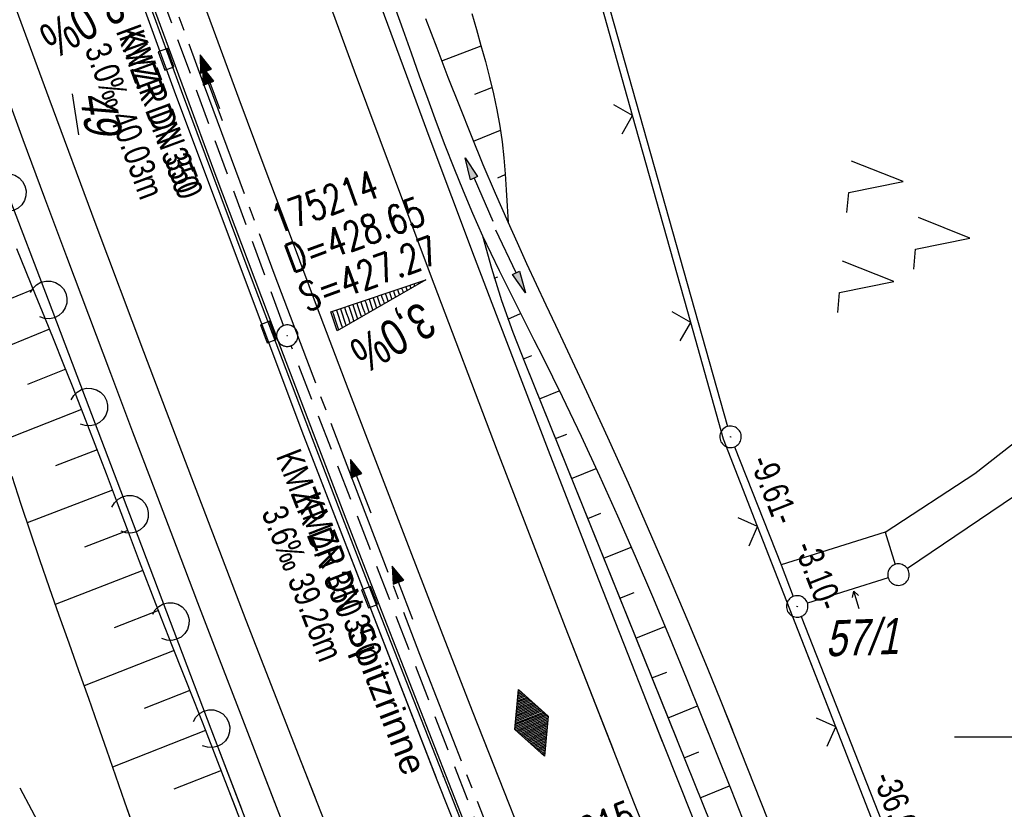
# Model space of a CAD drawing. Extents: x 508513 to 509174, y 450079 to 451036.
# Tile 46 of 51: x 508630 to 508698, y 450895 to 450950. Entities that reach past the tile are written whole.
import ezdxf

# ---------------------------------------------------------------- set-up
doc = ezdxf.new("R2010")
doc.units = 0
doc.header["$LTSCALE"] = 10
doc.header["$MEASUREMENT"] = 0
for name, pattern in [('ACAD_ISO16W100', [73, 15, -6.5, 15, -6.5, 15, -7, 1, -7]), ('ACHSE', [5.5, 4, -0.5, 0.5, -0.5]), ('AUSGEZOGEN', [0]), ('LT00', [0]), ('STRICHLINIE2', [0.375, 0.25, -0.125])]:
    doc.linetypes.add(name, pattern=pattern)
doc.layers.get('0').update_dxf_attribs({"linetype": 'LT00'})
for name, color, linetype in [('--EK_FBR', 250, 'LT00'), ('--EK_Halt-Pfeil', 4, 'LT00'), ('--EK_Haltung', 7, 'STRICHLINIE2'), ('--EK_Haltung-Text', 140, 'LT00'), ('--EK_Schacht-Text', 5, 'LT00'), ('--EL_DFK_AB_L', 21, 'LT00'), ('--EL_DFK_AB_P', 7, 'LT00'), ('--EL_Halt-Pfeil', 4, 'LT00'), ('--EL_Haltung', 182, 'STRICHLINIE2'), ('--EL_Haltung-Text', 182, 'LT00'), ('-AX-093', 35, 'ACHSE'), ('-HTP-40O', 11, 'Continuous'), ('-QUE-40O', 11, 'Continuous'), ('-QUE-40W', 11, 'Continuous'), ('ABSTAND', 8, 'LT00'), ('BAB-KABEL', 220, 'ACAD_ISO16W100'), ('DFK_AB_FLNR', 7, 'Continuous'), ('DFK_AB_L', 21, 'LT00'), ('DFK_AB_P', 7, 'LT00'), ('DFK_FLUR_NR', 250, 'LT00'), ('DFK_FLURNR_PFEIL', 250, 'LT00'), ('DFK_GZPKT', 250, 'LT00'), ('DFK_KATASTER', 250, 'LT00'), ('DFK_NUTZUNG', 250, 'LT00'), ('PFEIL', 140, 'AUSGEZOGEN'), ('RINNE_TEXT', 11, 'Continuous'), ('V121_AFBR_BAB', 250, 'LT00'), ('V121_BOESCH', 250, 'LT00'), ('V121_BOSCHUNG', 250, 'LT00'), ('V121_GRABEN', 250, 'LT00'), ('V121_H_BORD', 8, 'LT00'), ('V121_KA_PRUF', 182, 'LT00'), ('V121_LAERM', 11, 'LT00'), ('V121_LD_MARK', 250, 'LT00'), ('V121_RINNE', 182, 'LT00'), ('V121_SINKK', 182, 'LT00'), ('V121_ZAUN', 40, 'LT00'), ('V122_AFBR_BAB', 250, 'LT00'), ('V122_BOESCH', 250, 'LT00'), ('V122_BOSCHUNG', 250, 'LT00'), ('V122_GRABEN', 250, 'LT00'), ('V122_H_BORD', 8, 'LT00'), ('V122_KA_PRUF', 182, 'LT00'), ('V122_LAERM', 11, 'LT00'), ('V122_LD_MARK', 250, 'LT00'), ('V122_RASTER', 250, 'LT00'), ('V122_RINNE', 182, 'LT00'), ('V122_SINKK', 182, 'LT00'), ('V122_ZAUN', 40, 'LT00')]:
    doc.layers.add(name, color=color, linetype=linetype)
doc.styles.add('Arial', font='ARIAL.TTF')
doc.styles.add('Beschrift', font='ARIAL.TTF')
doc.styles.add('Haltungsbeschriftung', font='ARIAL.TTF', dxfattribs={"width": 0.75})
doc.styles.add('schachtbeschriftung', font='romans.shx', dxfattribs={"width": 0.75, "height": 2})
doc.styles.get("Standard").update_dxf_attribs({"font": 'ARIAL.TTF'})

# ---------------------------------------------------------------- blocks, each defined once
blk = doc.blocks.new('SYMB7060')
at = {"color": 0, "linetype": 'ByBlock'}
for p, q in [((-0.26, 0), (0, 0)), ((-0.08, 0.045), (0, 0)), ((0, 0), (-0.08, -0.045))]:
    blk.add_line(p, q, dxfattribs=at)
blk = doc.blocks.new('SYMB7010')
at = {"color": 0, "linetype": 'ByBlock'}
for points in [[(-0.031408, 0.499213), (-0.093728, 0.49134), (-0.15457, 0.475719), (-0.212975, 0.452595), (-0.268021, 0.422333), (-0.31884, 0.385411), (-0.36463, 0.342411), (-0.40467, 0.29401), (-0.438329, 0.240973), (-0.465074, 0.184136), (-0.484486, 0.124395), (-0.496256, 0.062692), (-0.5002, 0)], [(0.5002, 0), (0.496256, 0.062692), (0.484485, 0.124395), (0.465074, 0.184136), (0.438329, 0.240973), (0.40467, 0.29401), (0.36463, 0.342411), (0.31884, 0.385411), (0.268021, 0.422333), (0.212975, 0.452595), (0.15457, 0.475719), (0.093728, 0.49134), (0.031408, 0.499213), (-0.031408, 0.499213)], [(-0.5002, 0), (-0.496256, -0.062692), (-0.484486, -0.124395), (-0.465075, -0.184136), (-0.438329, -0.240973), (-0.404671, -0.29401), (-0.36463, -0.342411), (-0.31884, -0.385411), (-0.268021, -0.422333), (-0.212975, -0.452595), (-0.154571, -0.475719), (-0.093728, -0.49134), (-0.031408, -0.499213), (0.031408, -0.499213)], [(0.031408, -0.499213), (0.093728, -0.491341), (0.15457, -0.475719), (0.212975, -0.452595), (0.268021, -0.422333), (0.31884, -0.385411), (0.36463, -0.342411), (0.404671, -0.294011), (0.438329, -0.240974), (0.465075, -0.184136), (0.484486, -0.124395), (0.496256, -0.062692), (0.500201, 0)]]:
    blk.add_lwpolyline(points, dxfattribs=at)
blk = doc.blocks.new('SYMB7221')
at = {"color": 0, "linetype": 'ByBlock'}
for p, q in [((0, 0.435), (-0.11, 0.065)), ((0.11, 0.065), (0, 0.435)), ((0.25, 0.065), (0.11, 0.065)), ((-0.35, -0.065), (-0.46, -0.435)), ((0.35, -0.065), (0.24, -0.435))]:
    blk.add_line(p, q, dxfattribs=at)
for points in [[(-0.1, -0.435), (-0.24, -0.435), (-0.35, -0.065)], [(0.6, -0.435), (0.46, -0.435), (0.35, -0.065)]]:
    blk.add_lwpolyline(points, dxfattribs=at)
blk = doc.blocks.new('SYMB0003')
at = {"color": 0, "linetype": 'ByBlock'}
for p, q in [((-0.015712, 0), (0.010166, 0.012015)), ((0, -0.021257), (-0.015712, 0)), ((0.010166, 0.012015), (0, -0.021257))]:
    blk.add_line(p, q, dxfattribs=at)
for points in [[(-0.031395, 0.499013), (-0.093691, 0.491144), (-0.154509, 0.475528), (-0.21289, 0.452414), (-0.267913, 0.422164), (-0.318712, 0.385257), (-0.364484, 0.342274), (-0.404509, 0.293893), (-0.438154, 0.240877), (-0.464888, 0.184062), (-0.484292, 0.124345), (-0.496058, 0.062667), (-0.5, 0)], [(0.5, 0), (0.496057, 0.062667), (0.484292, 0.124345), (0.464888, 0.184062), (0.438153, 0.240877), (0.404509, 0.293893), (0.364484, 0.342274), (0.318712, 0.385257), (0.267913, 0.422164), (0.21289, 0.452414), (0.154509, 0.475528), (0.093691, 0.491144), (0.031395, 0.499013), (-0.031395, 0.499013)], [(-0.5, 0), (-0.496058, -0.062667), (-0.484292, -0.124345), (-0.464888, -0.184062), (-0.438154, -0.240877), (-0.404509, -0.293893), (-0.364485, -0.342274), (-0.318712, -0.385257), (-0.267914, -0.422164), (-0.21289, -0.452414), (-0.154509, -0.475529), (-0.093691, -0.491144), (-0.031395, -0.499014), (0.031395, -0.499014)], [(0.031395, -0.499014), (0.093691, -0.491144), (0.154509, -0.475529), (0.21289, -0.452414), (0.267914, -0.422164), (0.318712, -0.385257), (0.364485, -0.342274), (0.404509, -0.293893), (0.438154, -0.240877), (0.464889, -0.184062), (0.484292, -0.124345), (0.496058, -0.062667), (0.5, 0)]]:
    blk.add_lwpolyline(points, dxfattribs=at)
blk = doc.blocks.new('SYMB7122')
at = {"color": 0, "linetype": 'ByBlock'}
for points in [[(-0.109975, -0.002365), (-0.106745, 0.026562), (-0.096041, 0.053629), (-0.078613, 0.076941), (-0.055681, 0.094866), (-0.028851, 0.106149), (0, 0.11)], [(0, 0.11), (0.028851, 0.106149), (0.055681, 0.094866), (0.078613, 0.076941), (0.096041, 0.053629), (0.106745, 0.026562), (0.109975, -0.002365)], [(-0.075234, -0.080249), (-0.093647, -0.057708), (-0.105504, -0.031126), (-0.109975, -0.002365)], [(0.109975, -0.002365), (0.105504, -0.031126), (0.093647, -0.057708), (0.075234, -0.080249)]]:
    blk.add_lwpolyline(points, dxfattribs=at)
blk = doc.blocks.new('SYMB0024')
at = {"color": 0, "linetype": 'ByBlock'}
for p, q in [((-0.5, 0.5), (0, 0)), ((0, 0), (0.5, 0.5))]:
    blk.add_line(p, q, dxfattribs=at)
blk = doc.blocks.new('Pfreil3')
at = {"layer": 'PFEIL'}
blk.add_hatch(color=256, dxfattribs=at).paths.add_polyline_path([(-1.549, 0.273), (-1.549, -0.273), (0, 0)])
for p, q in [((-1.549, 0), (-4.831, 0)), ((-1.549, -0.273), (-1.549, 0.273)), ((-1.549, 0.273), (0, 0)), ((0, 0), (-1.549, -0.273))]:
    blk.add_line(p, q, dxfattribs=at)
blk = doc.blocks.new('SYMB0652')
at = {"color": 0, "linetype": 'ByBlock'}
blk.add_lwpolyline([(-0.15, -0.075), (0.15, -0.075), (0.15, 0.075), (-0.15, 0.075), (-0.15, -0.075)], dxfattribs=at)
blk = doc.blocks.new('SYMB71')
at = {"color": 0, "linetype": 'ByBlock'}
for p, q in [((-0.5, 0), (0, 0.25)), ((-0.22, -0.14), (-0.22, 0.14)), ((-0.2, -0.15), (-0.2, 0.15)), ((-0.18, -0.16), (-0.18, 0.16)), ((-0.16, -0.17), (-0.16, 0.17)), ((-0.14, -0.18), (-0.14, 0.18)), ((-0.12, -0.19), (-0.12, 0.19)), ((-0.1, -0.2), (-0.1, 0.2)), ((-0.08, -0.21), (-0.08, 0.21)), ((-0.06, -0.22), (-0.06, 0.22)), ((-0.04, -0.23), (-0.04, 0.23)), ((-0.02, -0.24), (-0.02, 0.24)), ((0, 0.25), (0.5, 0)), ((0, -0.25), (0, 0.25)), ((0.02, -0.24), (0.02, 0.24)), ((0.04, -0.23), (0.04, 0.23)), ((0.06, -0.22), (0.06, 0.22)), ((0.08, -0.21), (0.08, 0.21)), ((0.1, -0.2), (0.1, 0.2)), ((0.12, -0.19), (0.12, 0.19)), ((0.14, -0.18), (0.14, 0.18)), ((0.16, -0.17), (0.16, 0.17)), ((0.18, -0.16), (0.18, 0.16)), ((0.2, -0.15), (0.2, 0.15)), ((0.22, -0.14), (0.22, 0.14)), ((0, -0.25), (-0.5, 0)), ((-0.5, 0), (-0.5, 0)), ((-0.48, -0.01), (-0.48, 0.01)), ((-0.46, -0.02), (-0.46, 0.02)), ((-0.44, -0.03), (-0.44, 0.03)), ((-0.42, -0.04), (-0.42, 0.04)), ((-0.4, -0.05), (-0.4, 0.05)), ((-0.38, -0.06), (-0.38, 0.06)), ((-0.36, -0.07), (-0.36, 0.07)), ((-0.34, -0.08), (-0.34, 0.08)), ((-0.32, -0.09), (-0.32, 0.09)), ((-0.3, -0.1), (-0.3, 0.1)), ((-0.28, -0.11), (-0.28, 0.11)), ((-0.26, -0.12), (-0.26, 0.12)), ((-0.24, -0.13), (-0.24, 0.13)), ((0.5, 0), (0, -0.25)), ((0.24, -0.13), (0.24, 0.13)), ((0.26, -0.12), (0.26, 0.12)), ((0.28, -0.11), (0.28, 0.11)), ((0.3, -0.1), (0.3, 0.1)), ((0.32, -0.09), (0.32, 0.09)), ((0.34, -0.08), (0.34, 0.08)), ((0.36, -0.07), (0.36, 0.07)), ((0.38, -0.06), (0.38, 0.06)), ((0.4, -0.05), (0.4, 0.05)), ((0.42, -0.04), (0.42, 0.04)), ((0.44, -0.03), (0.44, 0.03)), ((0.46, -0.02), (0.46, 0.02)), ((0.48, -0.01), (0.48, 0.01))]:
    blk.add_line(p, q, dxfattribs=at)
blk = doc.blocks.new('SYMB0070')
at = {"color": 0, "linetype": 'ByBlock'}
for p, q in [((-0.5, 0), (0.2, 0)), ((0.5, 0), (0.2, 0.1)), ((0.2, 0.1), (0.2, 0)), ((0.468, 0), (0.21, 0.086)), ((0.21, 0.086), (0.21, -0.086)), ((0.21, -0.086), (0.468, 0)), ((0.22, -0.072), (0.437, 0)), ((0.23, -0.058), (0.405, 0)), ((0.24, -0.045), (0.374, 0)), ((0.342, 0), (0.25, 0.031)), ((0.25, 0.031), (0.25, -0.031)), ((0.25, -0.031), (0.342, 0)), ((0.26, -0.017), (0.31, 0)), ((0.27, -0.003), (0.279, 0))]:
    blk.add_line(p, q, dxfattribs=at)
for points in [[(0.2, 0), (0.2, -0.1), (0.5, 0)], [(0.437, 0), (0.22, 0.072), (0.22, -0.072)], [(0.405, 0), (0.23, 0.058), (0.23, -0.058)], [(0.374, 0), (0.24, 0.045), (0.24, -0.045)], [(0.31, 0), (0.26, 0.017), (0.26, -0.017)], [(0.279, 0), (0.27, 0.003), (0.27, -0.003)]]:
    blk.add_lwpolyline(points, dxfattribs=at)

msp = doc.modelspace()

# ---------------------------------------------------------------- hatches: boundary and pattern name
at = {"layer": '-QUE-40O'}
h = msp.add_hatch(dxfattribs=at)
h.set_pattern_fill('LT_0', color=256, scale=0.3, angle=-71.38431, style=0, pattern_type=2)
h.set_pattern_definition([(288.615688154, (-62251.83192, 82134.52826), (0.28430431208, 0.09576564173), [0.3])])
h.paths.add_polyline_path([(508651.49, 450929.643), (508658.123, 450931.878), (508651.937, 450928.316)])

# ---------------------------------------------------------------- linework, layer by layer
at = {"layer": '--EK_FBR'}
for points in [[(508674.633, 450899.662), (508673.816, 450901.724), (508671.926, 450906.514), (508670.166, 450910.996), (508668.414, 450915.482), (508666.672, 450919.971), (508664.94, 450924.464), (508663.22, 450928.962), (508661.513, 450933.464), (508659.931, 450937.674), (508658.359, 450941.887), (508656.795, 450946.104), (508655.239, 450950.324), (508653.689, 450954.545), (508652.142, 450958.768), (508650.597, 450962.992), (508649.18, 450966.871), (508647.765, 450970.75), (508646.354, 450974.631), (508645.939, 450975.778)], [(508677.615, 450892.152), (508675.713, 450896.937), (508673.816, 450901.724), (508671.926, 450906.514), (508670.166, 450910.996), (508668.414, 450915.482), (508666.672, 450919.971), (508664.94, 450924.464), (508663.22, 450928.962), (508661.513, 450933.464), (508659.931, 450937.674), (508658.359, 450941.887), (508656.795, 450946.104), (508655.239, 450950.324), (508653.689, 450954.545), (508652.142, 450958.768), (508650.597, 450962.992), (508649.18, 450966.871), (508647.765, 450970.75), (508646.354, 450974.632), (508645.939, 450975.778)], [(508647.61, 450895.35), (508646.742, 450897.588), (508645.231, 450901.506), (508643.726, 450905.426), (508642.225, 450909.348), (508640.729, 450913.271), (508639.235, 450917.196), (508637.688, 450921.267), (508636.143, 450925.34), (508634.604, 450929.414), (508633.069, 450933.49), (508631.542, 450937.569), (508630.024, 450941.651), (508627.766, 450947.777), (508625.529, 450953.911), (508623.313, 450960.053), (508621.857, 450964.126)], [(508648.261, 450893.673), (508646.742, 450897.588), (508645.231, 450901.506), (508643.726, 450905.426), (508642.225, 450909.348), (508640.729, 450913.271), (508639.235, 450917.196), (508637.688, 450921.267), (508636.143, 450925.34), (508634.604, 450929.414), (508633.069, 450933.49), (508631.542, 450937.569), (508630.024, 450941.651), (508627.766, 450947.777), (508625.529, 450953.911), (508623.313, 450960.053), (508621.857, 450964.126)]]:
    msp.add_lwpolyline(points, dxfattribs=at)
at = {"layer": '--EK_FBR', "color": 2}
for points in [[(508662.949, 450897.798), (508661.377, 450901.8), (508659.189, 450907.41), (508657.015, 450913.026), (508654.855, 450918.648), (508652.707, 450924.274), (508650.571, 450929.904), (508648.739, 450934.757), (508646.916, 450939.614), (508645.102, 450944.474), (508643.3, 450949.338), (508641.509, 450954.207), (508639.731, 450959.08), (508638.262, 450963.139), (508636.802, 450967.2), (508635.535, 450970.744)], [(508665.047, 450892.487), (508663.207, 450897.142), (508661.377, 450901.8), (508659.189, 450907.41), (508657.015, 450913.026), (508654.855, 450918.648), (508652.707, 450924.274), (508650.571, 450929.904), (508648.739, 450934.757), (508646.916, 450939.614), (508645.102, 450944.474), (508643.3, 450949.338), (508641.509, 450954.207), (508639.731, 450959.08), (508638.262, 450963.139), (508636.802, 450967.2), (508635.535, 450970.744)]]:
    msp.add_lwpolyline(points, dxfattribs=at)
at = {"layer": '--EK_Haltung'}
for p, q in [((508648.189, 450928.689), (508634.837, 450964.835)), ((508662.396, 450892.085), (508648.72, 450927.286))]:
    msp.add_line(p, q, dxfattribs=at)
at = {"layer": '--EL_DFK_AB_L'}
for p, q in [((508661.733, 450983.421), (508679.167, 450921.652)), ((508679.645, 450920.232), (508682.89, 450911.99)), ((508682.89, 450911.99), (508683.747, 450909.797)), ((508684.295, 450908.401), (508696.936, 450876.268))]:
    msp.add_line(p, q, dxfattribs=at)
at = {"layer": '--EL_Haltung'}
for p, q in [((508648.189, 450928.689), (508634.837, 450964.835)), ((508662.396, 450892.085), (508648.72, 450927.286))]:
    msp.add_line(p, q, dxfattribs=at)
at = {"layer": '-AX-093', "ltscale": 0.2}
msp.add_lwpolyline([(508633.78, 450969.895), (508637.809, 450958.684), (508642.663, 450945.413), (508647.592, 450932.17), (508652.596, 450918.954), (508657.675, 450905.768), (508662.828, 450892.61), (508668.056, 450879.482), (508673.358, 450866.384), (508678.734, 450853.315), (508684.184, 450840.278), (508689.707, 450827.271), (508695.304, 450814.296)], dxfattribs=at)
at = {"layer": '-QUE-40O', "flags": 128}
msp.add_lwpolyline([(508651.937, 450928.316), (508651.49, 450929.643), (508658.123, 450931.878), (508651.937, 450928.316)], dxfattribs=at)
at = {"layer": 'BAB-KABEL', "ltscale": 0.03, "flags": 128}
msp.add_lwpolyline([(508612.71, 450959.7), (508614.645, 450954.692), (508622.355, 450920.863), (508627.493, 450900.732), (508646.326, 450865.645), (508650.817, 450856.033), (508655.092, 450845.992), (508665.582, 450821.147), (508674.151, 450797.792), (508681.007, 450776.169), (508688.062, 450755.235), (508698.121, 450718.219), (508716.314, 450688.666), (508734.271, 450678.412), (508740.696, 450663.206), (508731.505, 450645.689), (508737.085, 450632.513), (508755.796, 450615.501), (508783.306, 450588.25), (508796.059, 450566.7), (508804.416, 450547.875), (508805.847, 450544.009), (508814.357, 450522.448), (508823.981, 450499.018), (508835.942, 450468.903), (508838.084, 450464.715), (508846.407, 450448.259), (508854.774, 450432.231), (508871.49, 450399.579), (508880.533, 450382.869), (508893.184, 450359.111), (508905.479, 450338.789), (508916.756, 450320.162), (508928.195, 450300.351), (508931.608, 450292.508), (508935.883, 450281.541), (508942.548, 450253.024), (508950.577, 450230.483), (508952.112, 450227.244), (508962.528, 450209.478), (508960.479, 450205.727), (508963.392, 450199.374), (508968.169, 450193.064), (508993.103, 450156.356), (508997.122, 450135.56), (509000.611, 450119.798)], dxfattribs=at)
at = {"layer": 'DFK_AB_L'}
for p, q in [((508661.733, 450983.421), (508679.167, 450921.652)), ((508679.645, 450920.232), (508682.89, 450911.99)), ((508682.89, 450911.99), (508683.747, 450909.797)), ((508684.295, 450908.401), (508696.936, 450876.268))]:
    msp.add_line(p, q, dxfattribs=at)
at = {"layer": 'DFK_KATASTER'}
for p, q in [((508715.36, 450927.729), (508691.702, 450911.74)), ((508696.41, 450918.369), (508705.22, 450925.299)), ((508690.15, 450914.279), (508696.41, 450918.369)), ((508690.15, 450914.279), (508682.89, 450911.99)), ((508690.15, 450914.279), (508690.856, 450912.035)), ((508690.365, 450911.094), (508684.736, 450909.324))]:
    msp.add_line(p, q, dxfattribs=at)
at = {"layer": 'V121_AFBR_BAB'}
for points in [[(508674.633, 450899.662), (508673.816, 450901.724), (508671.926, 450906.514), (508670.166, 450910.996), (508668.414, 450915.482), (508666.672, 450919.971), (508664.94, 450924.464), (508663.22, 450928.962), (508661.513, 450933.464), (508659.931, 450937.674), (508658.359, 450941.887), (508656.795, 450946.104), (508655.239, 450950.324), (508653.689, 450954.545), (508652.142, 450958.768), (508650.597, 450962.992), (508649.18, 450966.871), (508647.765, 450970.75), (508646.354, 450974.631), (508645.939, 450975.778)], [(508647.61, 450895.35), (508646.742, 450897.588), (508645.231, 450901.506), (508643.726, 450905.426), (508642.225, 450909.348), (508640.729, 450913.271), (508639.235, 450917.196), (508637.688, 450921.267), (508636.143, 450925.34), (508634.604, 450929.414), (508633.069, 450933.49), (508631.542, 450937.569), (508630.024, 450941.651), (508627.766, 450947.777), (508625.529, 450953.911), (508623.313, 450960.053), (508621.857, 450964.126)]]:
    msp.add_lwpolyline(points, dxfattribs=at)
at = {"layer": 'V121_AFBR_BAB', "color": 0}
msp.add_lwpolyline([(508662.949, 450897.798), (508661.377, 450901.8), (508659.189, 450907.41), (508657.015, 450913.026), (508654.855, 450918.648), (508652.707, 450924.274), (508650.571, 450929.904), (508648.739, 450934.757), (508646.916, 450939.614), (508645.102, 450944.474), (508643.3, 450949.338), (508641.509, 450954.207), (508639.731, 450959.08), (508638.262, 450963.139), (508636.802, 450967.2), (508635.535, 450970.744)], dxfattribs=at)
at = {"layer": 'V121_BOESCH'}
for points in [[(508661.323, 450950.453), (508661.645, 450949.339), (508661.963, 450948.225), (508662.27, 450947.108), (508662.562, 450945.99), (508662.83, 450944.867), (508663.068, 450943.739), (508663.271, 450942.605), (508663.429, 450941.499), (508663.554, 450940.386), (508663.652, 450939.269), (508663.73, 450938.149), (508663.795, 450937.026), (508663.853, 450935.902)], [(508662.074, 450934.96), (508662.687, 450932.69), (508663.388, 450930.446), (508664.177, 450928.231), (508665.053, 450926.049), (508675.616, 450899.819)], [(508644.908, 450894.919), (508644.408, 450896.22), (508643.499, 450898.565), (508642.739, 450900.503), (508641.975, 450902.44), (508641.21, 450904.376), (508640.446, 450906.312), (508639.686, 450908.25), (508638.932, 450910.19), (508638.151, 450912.229), (508637.377, 450914.27), (508636.605, 450916.313), (508635.833, 450918.355), (508635.056, 450920.395), (508634.27, 450922.432), (508633.472, 450924.463), (508632.832, 450926.061), (508632.186, 450927.656), (508631.536, 450929.249), (508630.886, 450930.842), (508630.238, 450932.437), (508629.597, 450934.034)], [(508629.249, 450918.189), (508629.873, 450916.242), (508630.517, 450914.3), (508631.177, 450912.363), (508631.85, 450910.429), (508632.53, 450908.498), (508633.215, 450906.567), (508633.9, 450904.636), (508634.581, 450902.703), (508635.212, 450900.897), (508635.838, 450899.09), (508636.465, 450897.283), (508637.095, 450895.478), (508637.699, 450893.768)]]:
    msp.add_lwpolyline(points, dxfattribs=at)
at = {"layer": 'V121_BOSCHUNG'}
for p, q in [((508659.231, 450947.163), (508661.966, 450948.212)), ((508661.526, 450944.831), (508662.728, 450945.307)), ((508661.446, 450941.561), (508663.314, 450942.325)), ((508663.129, 450939.005), (508663.655, 450939.229)), ((508663.795, 450936.033), (508663.845, 450936.055)), ((508662.102, 450934.852), (508662.122, 450934.857)), ((508662.893, 450932.001), (508663.145, 450932.094)), ((508630.737, 450931.209), (508628.447, 450930.289)), ((508663.838, 450929.149), (508664.73, 450929.531)), ((508631.866, 450928.44), (508626.916, 450926.429)), ((508664.918, 450926.372), (508665.506, 450926.605)), ((508632.998, 450925.651), (508630.342, 450924.583)), ((508666.046, 450923.584), (508667.426, 450924.15)), ((508634.111, 450922.841), (508628.504, 450920.633)), ((508667.165, 450920.805), (508667.946, 450921.12)), ((508635.199, 450920.021), (508632.289, 450918.9)), ((508668.285, 450918.022), (508669.995, 450918.712)), ((508636.268, 450917.206), (508630.306, 450914.932)), ((508669.406, 450915.239), (508670.32, 450915.608)), ((508637.328, 450914.4), (508634.3, 450913.245)), ((508670.527, 450912.457), (508672.444, 450913.23)), ((508638.389, 450911.606), (508632.266, 450909.246)), ((508671.648, 450909.674), (508672.639, 450910.074)), ((508639.464, 450908.817), (508636.368, 450907.612)), ((508672.768, 450906.891), (508674.795, 450907.709)), ((508640.555, 450906.035), (508634.278, 450903.567)), ((508673.889, 450904.108), (508674.915, 450904.522)), ((508641.657, 450903.245), (508638.463, 450901.989)), ((508675.01, 450901.325), (508677.07, 450902.157)), ((508642.758, 450900.454), (508636.252, 450897.896)), ((508643.855, 450897.649), (508640.546, 450896.361))]:
    msp.add_line(p, q, dxfattribs=at)
at = {"layer": 'V121_GRABEN'}
for points in [[(508655.387, 450952.468), (508656.509, 450949.334), (508657.084, 450947.719), (508657.662, 450946.104), (508658.245, 450944.492), (508658.837, 450942.883), (508659.443, 450941.28), (508660.066, 450939.685), (508660.71, 450938.098), (508661.378, 450936.523), (508662.074, 450934.96), (508662.645, 450933.739), (508663.231, 450932.524), (508663.83, 450931.315), (508664.436, 450930.109), (508665.047, 450928.905), (508665.659, 450927.702), (508666.267, 450926.496), (508667.622, 450923.747), (508668.942, 450920.982), (508670.229, 450918.202), (508671.486, 450915.408), (508672.717, 450912.602), (508673.923, 450909.785), (508675.107, 450906.96), (508676.272, 450904.126), (508677.326, 450901.523), (508677.864, 450900.178)], [(508679.525, 450900.443), (508678.712, 450902.47), (508677.761, 450904.81), (508676.419, 450908.046), (508675.05, 450911.27), (508673.657, 450914.484), (508672.24, 450917.688), (508670.801, 450920.883), (508669.343, 450924.068), (508667.865, 450927.245), (508667.189, 450928.685), (508666.512, 450930.124), (508665.837, 450931.564), (508665.167, 450933.006), (508664.505, 450934.452), (508663.853, 450935.902), (508662.978, 450937.903), (508662.126, 450939.915), (508661.294, 450941.935), (508660.48, 450943.963), (508659.681, 450945.998), (508658.896, 450948.037), (508658.122, 450950.081)]]:
    msp.add_lwpolyline(points, dxfattribs=at)
at = {"layer": 'V121_H_BORD'}
msp.add_lwpolyline([(508659.544, 450897.254), (508659.517, 450897.323), (508657.19, 450903.275), (508654.873, 450909.231), (508652.569, 450915.192), (508650.278, 450921.158), (508648.002, 450927.129), (508645.741, 450933.106), (508643.498, 450939.09), (508641.273, 450945.081), (508638.716, 450952.041), (508636.185, 450959.011), (508633.679, 450965.99), (508632.51, 450969.28)], dxfattribs=at)
at = {"layer": 'V121_LAERM'}
for p, q in [((508628.925, 450937.963), (508631.766, 450930.485)), ((508631.766, 450930.485), (508634.607, 450923.006)), ((508634.607, 450923.006), (508637.448, 450915.528)), ((508637.448, 450915.528), (508640.289, 450908.049)), ((508640.289, 450908.049), (508643.13, 450900.571)), ((508643.13, 450900.571), (508645.256, 450894.974))]:
    msp.add_line(p, q, dxfattribs=at)
at = {"layer": 'V121_LD_MARK'}
for points in [[(508642.987, 450974.35), (508647.913, 450960.67), (508653.122, 450946.464), (508658.415, 450932.288), (508663.097, 450919.954), (508667.843, 450907.645), (508671.185, 450899.112)], [(508650.39, 450895.793), (508649.441, 450898.209), (508645.596, 450908.116), (508641.79, 450918.038), (508638.442, 450926.861), (508635.125, 450935.696), (508631.839, 450944.542), (508628.585, 450953.4), (508625.365, 450962.271), (508624.279, 450965.298)]]:
    msp.add_lwpolyline(points, dxfattribs=at)
at = {"layer": 'V121_RINNE'}
for points in [[(508631.865, 450968.968), (508640.647, 450944.816), (508649.59, 450921.026), (508658.838, 450897.142)], [(508659.357, 450897.224), (508659.337, 450897.274), (508656.989, 450903.265), (508654.655, 450909.261), (508652.336, 450915.262), (508650.031, 450921.27), (508645.526, 450933.15), (508641.083, 450945.054), (508639.274, 450949.955), (508637.476, 450954.859), (508635.691, 450959.769), (508633.918, 450964.682), (508632.308, 450969.183)]]:
    msp.add_lwpolyline(points, dxfattribs=at)
at = {"layer": 'V121_ZAUN'}
for p, q in [((508672.533, 450943.356), (508668.472, 450957.796)), ((508676.593, 450928.916), (508672.533, 450943.356)), ((508686.387, 450901.538), (508681.26, 450914.679))]:
    msp.add_line(p, q, dxfattribs=at)
msp.add_lwpolyline([(508681.26, 450914.679), (508678.884, 450920.77), (508676.593, 450928.916)], dxfattribs=at)
at = {"layer": 'V122_AFBR_BAB'}
for points in [[(508677.615, 450892.152), (508675.713, 450896.937), (508673.816, 450901.724), (508671.926, 450906.514), (508670.166, 450910.996), (508668.414, 450915.482), (508666.672, 450919.971), (508664.94, 450924.464), (508663.22, 450928.962), (508661.513, 450933.464), (508659.931, 450937.674), (508658.359, 450941.887), (508656.795, 450946.104), (508655.239, 450950.324), (508653.689, 450954.545), (508652.142, 450958.768), (508650.597, 450962.992), (508649.18, 450966.871), (508647.765, 450970.75), (508646.354, 450974.632), (508645.939, 450975.778)], [(508648.261, 450893.673), (508646.742, 450897.588), (508645.231, 450901.506), (508643.726, 450905.426), (508642.225, 450909.348), (508640.729, 450913.271), (508639.235, 450917.196), (508637.688, 450921.267), (508636.143, 450925.34), (508634.604, 450929.414), (508633.069, 450933.49), (508631.542, 450937.569), (508630.024, 450941.651), (508627.766, 450947.777), (508625.529, 450953.911), (508623.313, 450960.053), (508621.857, 450964.126)]]:
    msp.add_lwpolyline(points, dxfattribs=at)
at = {"layer": 'V122_AFBR_BAB', "color": 0}
msp.add_lwpolyline([(508665.047, 450892.487), (508663.207, 450897.142), (508661.377, 450901.8), (508659.189, 450907.41), (508657.015, 450913.026), (508654.855, 450918.648), (508652.707, 450924.274), (508650.571, 450929.904), (508648.739, 450934.757), (508646.916, 450939.614), (508645.102, 450944.474), (508643.3, 450949.338), (508641.509, 450954.207), (508639.731, 450959.08), (508638.262, 450963.139), (508636.802, 450967.2), (508635.535, 450970.744)], dxfattribs=at)
at = {"layer": 'V122_BOESCH'}
for points in [[(508661.323, 450950.454), (508661.645, 450949.339), (508661.963, 450948.225), (508662.27, 450947.108), (508662.562, 450945.99), (508662.83, 450944.867), (508663.068, 450943.739), (508663.271, 450942.605), (508663.429, 450941.499), (508663.554, 450940.386), (508663.652, 450939.269), (508663.73, 450938.149), (508663.795, 450937.026), (508663.853, 450935.902)], [(508662.074, 450934.96), (508662.687, 450932.69), (508663.388, 450930.446), (508664.177, 450928.231), (508665.053, 450926.049), (508679.171, 450890.993), (508681.208, 450885.906), (508683.246, 450880.82), (508685.287, 450875.735), (508687.332, 450870.651), (508689.382, 450865.57), (508691.439, 450860.492), (508693.503, 450855.417), (508695.577, 450850.346), (508697.661, 450845.279), (508699.756, 450840.218), (508701.864, 450835.163), (508703.987, 450830.113), (508706.125, 450825.071), (508708.281, 450820.036)], [(508645.31, 450893.871), (508644.408, 450896.22), (508643.499, 450898.565), (508642.739, 450900.503), (508641.975, 450902.44), (508641.21, 450904.376), (508640.446, 450906.312), (508639.686, 450908.25), (508638.932, 450910.19), (508638.151, 450912.229), (508637.377, 450914.271), (508636.605, 450916.313), (508635.833, 450918.355), (508635.056, 450920.395), (508634.27, 450922.432), (508633.472, 450924.463), (508632.832, 450926.061), (508632.186, 450927.656), (508631.536, 450929.249), (508630.886, 450930.842), (508630.238, 450932.437), (508629.597, 450934.034)], [(508629.249, 450918.189), (508629.873, 450916.242), (508630.517, 450914.3), (508631.177, 450912.363), (508631.85, 450910.429), (508632.53, 450908.498), (508633.215, 450906.567), (508633.9, 450904.636), (508634.581, 450902.703), (508635.212, 450900.897), (508635.838, 450899.09), (508636.465, 450897.283), (508637.095, 450895.478), (508637.732, 450893.675)]]:
    msp.add_lwpolyline(points, dxfattribs=at)
at = {"layer": 'V122_BOSCHUNG'}
for p, q in [((508659.231, 450947.163), (508661.966, 450948.212)), ((508661.526, 450944.831), (508662.728, 450945.307)), ((508661.446, 450941.561), (508663.314, 450942.325)), ((508663.129, 450939.005), (508663.655, 450939.229)), ((508663.795, 450936.033), (508663.845, 450936.055)), ((508662.102, 450934.852), (508662.122, 450934.857)), ((508662.893, 450932.001), (508663.145, 450932.094)), ((508630.737, 450931.209), (508628.447, 450930.289)), ((508663.838, 450929.149), (508664.73, 450929.531)), ((508631.866, 450928.44), (508626.916, 450926.429)), ((508664.918, 450926.373), (508665.506, 450926.605)), ((508632.998, 450925.651), (508630.342, 450924.583)), ((508666.046, 450923.584), (508667.426, 450924.15)), ((508634.11, 450922.841), (508628.504, 450920.633)), ((508667.165, 450920.805), (508667.946, 450921.12)), ((508635.199, 450920.021), (508632.289, 450918.9)), ((508668.285, 450918.022), (508669.995, 450918.712)), ((508636.268, 450917.206), (508630.306, 450914.932)), ((508669.406, 450915.239), (508670.32, 450915.608)), ((508637.328, 450914.4), (508634.3, 450913.245)), ((508670.527, 450912.457), (508672.444, 450913.23)), ((508638.389, 450911.606), (508632.266, 450909.246)), ((508671.648, 450909.674), (508672.639, 450910.074)), ((508639.464, 450908.818), (508636.368, 450907.612)), ((508672.768, 450906.891), (508674.795, 450907.709)), ((508640.555, 450906.035), (508634.278, 450903.567)), ((508673.889, 450904.108), (508674.915, 450904.522)), ((508641.657, 450903.245), (508638.463, 450901.989)), ((508675.01, 450901.325), (508677.07, 450902.157)), ((508642.758, 450900.454), (508636.252, 450897.896)), ((508676.131, 450898.543), (508677.159, 450898.957)), ((508643.855, 450897.649), (508640.546, 450896.361)), ((508677.251, 450895.76), (508679.293, 450896.584))]:
    msp.add_line(p, q, dxfattribs=at)
at = {"layer": 'V122_GRABEN'}
for points in [[(508655.387, 450952.468), (508656.509, 450949.334), (508657.084, 450947.719), (508657.662, 450946.104), (508658.245, 450944.492), (508658.837, 450942.883), (508659.443, 450941.28), (508660.066, 450939.685), (508660.71, 450938.099), (508661.378, 450936.523), (508662.074, 450934.96), (508662.645, 450933.739), (508663.231, 450932.524), (508663.83, 450931.315), (508664.436, 450930.109), (508665.047, 450928.905), (508665.659, 450927.702), (508666.267, 450926.496), (508667.622, 450923.747), (508668.942, 450920.982), (508670.229, 450918.202), (508671.486, 450915.408), (508672.717, 450912.602), (508673.923, 450909.785), (508675.107, 450906.96), (508676.272, 450904.126), (508677.326, 450901.523), (508678.369, 450898.916), (508679.403, 450896.306), (508680.432, 450893.693)], [(508682.435, 450893.076), (508681.511, 450895.427), (508680.584, 450897.777), (508679.652, 450900.125), (508678.712, 450902.47), (508677.761, 450904.81), (508676.419, 450908.046), (508675.05, 450911.27), (508673.657, 450914.484), (508672.24, 450917.688), (508670.801, 450920.883), (508669.343, 450924.068), (508667.865, 450927.245), (508667.189, 450928.685), (508666.512, 450930.124), (508665.837, 450931.564), (508665.167, 450933.006), (508664.505, 450934.452), (508663.853, 450935.902), (508662.978, 450937.904), (508662.126, 450939.915), (508661.294, 450941.935), (508660.48, 450943.963), (508659.681, 450945.998), (508658.896, 450948.037), (508658.122, 450950.081)]]:
    msp.add_lwpolyline(points, dxfattribs=at)
at = {"layer": 'V122_H_BORD'}
msp.add_lwpolyline([(508661.824, 450891.451), (508659.517, 450897.323), (508657.19, 450903.275), (508654.873, 450909.231), (508652.569, 450915.192), (508650.278, 450921.158), (508648.002, 450927.129), (508645.741, 450933.106), (508643.498, 450939.09), (508641.273, 450945.081), (508638.716, 450952.041), (508636.185, 450959.011), (508633.679, 450965.99), (508632.51, 450969.28)], dxfattribs=at)
at = {"layer": 'V122_LAERM'}
for p, q in [((508628.925, 450937.963), (508631.766, 450930.485)), ((508631.766, 450930.485), (508634.607, 450923.006)), ((508634.607, 450923.006), (508637.448, 450915.528)), ((508637.448, 450915.528), (508640.289, 450908.049)), ((508640.289, 450908.049), (508643.13, 450900.571)), ((508643.13, 450900.571), (508645.971, 450893.092))]:
    msp.add_line(p, q, dxfattribs=at)
at = {"layer": 'V122_LD_MARK'}
for points in [[(508642.987, 450974.35), (508647.913, 450960.67), (508653.122, 450946.464), (508658.415, 450932.288), (508663.097, 450919.954), (508667.843, 450907.645), (508672.653, 450895.36), (508677.528, 450883.1), (508682.467, 450870.867), (508687.47, 450858.659), (508692.539, 450846.478), (508697.674, 450834.325), (508702.874, 450822.2)], [(508681.653, 450819.541), (508677.48, 450829.313), (508673.35, 450839.104), (508669.263, 450848.913), (508665.217, 450858.739), (508661.213, 450868.582), (508657.249, 450878.442), (508653.325, 450888.318), (508649.441, 450898.209), (508645.596, 450908.116), (508641.79, 450918.038), (508638.442, 450926.861), (508635.125, 450935.696), (508631.839, 450944.542), (508628.585, 450953.401), (508625.365, 450962.271), (508624.279, 450965.298)]]:
    msp.add_lwpolyline(points, dxfattribs=at)
at = {"layer": 'V122_RASTER'}
msp.add_line((508694.998, 450900), (508704.998, 450900), dxfattribs=at)
at = {"layer": 'V122_RINNE'}
for points in [[(508631.865, 450968.968), (508640.647, 450944.816), (508649.59, 450921.026), (508658.888, 450897.013), (508668.263, 450873.439), (508677.707, 450850.3), (508687.792, 450826.392), (508697.794, 450803.407), (508708.065, 450780.24), (508718.284, 450758.137)], [(508689.891, 450822.831), (508688.237, 450826.668), (508684.849, 450834.598), (508681.496, 450842.543), (508678.178, 450850.502), (508676.265, 450855.136), (508674.363, 450859.775), (508672.471, 450864.418), (508670.587, 450869.064), (508668.712, 450873.714), (508665.566, 450881.559), (508662.441, 450889.412), (508659.337, 450897.274), (508656.989, 450903.265), (508654.655, 450909.261), (508652.336, 450915.263), (508650.031, 450921.27), (508645.526, 450933.15), (508641.083, 450945.054), (508639.274, 450949.955), (508637.476, 450954.859), (508635.691, 450959.769), (508633.918, 450964.682), (508632.308, 450969.183)]]:
    msp.add_lwpolyline(points, dxfattribs=at)
at = {"layer": 'V122_ZAUN'}
for p, q in [((508672.533, 450943.356), (508668.472, 450957.796)), ((508676.593, 450928.916), (508672.533, 450943.356)), ((508686.712, 450900.705), (508681.26, 450914.68)), ((508692.164, 450886.731), (508686.712, 450900.705))]:
    msp.add_line(p, q, dxfattribs=at)
msp.add_lwpolyline([(508681.26, 450914.68), (508678.884, 450920.77), (508676.593, 450928.916)], dxfattribs=at)

# ---------------------------------------------------------------- block references
at = {"layer": '--EK_Halt-Pfeil', "yscale": 4, "zscale": 4}
for p, xscale, rotation in [((508643.233, 450944.853), 4.000000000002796, 110.2751799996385), ((508656.49, 450910.047), 3.999999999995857, 111.2323799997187)]:
    msp.add_blockref('SYMB0070', p, dxfattribs=dict(at, xscale=xscale, rotation=rotation))
at = {"layer": '--EL_DFK_AB_P', "xscale": 1.500000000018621, "yscale": 1.5, "zscale": 1.5, "rotation": 264.7377099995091}
for p in [(508679.37, 450920.929), (508684.02, 450909.099)]:
    msp.add_blockref('SYMB0003', p, dxfattribs=at)
at = {"layer": '--EL_Halt-Pfeil', "yscale": 4, "zscale": 4}
for p, xscale, rotation in [((508643.061, 450945.693), 4.000000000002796, 110.2751799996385), ((508653.575, 450917.48), 3.999999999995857, 111.2323799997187)]:
    msp.add_blockref('SYMB0070', p, dxfattribs=dict(at, xscale=xscale, rotation=rotation))
at = {"layer": '-HTP-40O', "xscale": 4.999999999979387, "yscale": 5, "zscale": 5, "rotation": 291.4310160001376}
msp.add_blockref('SYMB71', (508665.486, 450900.978), dxfattribs=at)
at = {"layer": 'DFK_AB_P', "xscale": 1.500000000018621, "yscale": 1.5, "zscale": 1.5, "rotation": 264.7377099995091}
for p in [(508679.37, 450920.929), (508684.02, 450909.099)]:
    msp.add_blockref('SYMB0003', p, dxfattribs=at)
at = {"layer": 'DFK_FLURNR_PFEIL', "xscale": 5, "yscale": 5, "zscale": 5, "rotation": 107.1625400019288}
msp.add_blockref('SYMB7060', (508687.96, 450910.169), dxfattribs=at)
at = {"layer": 'DFK_GZPKT', "xscale": 1.500000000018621, "yscale": 1.5, "zscale": 1.5, "rotation": 264.7377099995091}
msp.add_blockref('SYMB7010', (508691.08, 450911.32), dxfattribs=at)
at = {"layer": 'DFK_NUTZUNG', "xscale": 10.00000000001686, "yscale": 10, "zscale": 10, "rotation": 264.7377100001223}
msp.add_blockref('SYMB7221', (508691.723, 450935.185), dxfattribs=at)
at = {"layer": 'PFEIL'}
for p, rotation in [((508660.86, 450940.389), 113.6394113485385), ((508665.075, 450930.978), 295.5712690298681)]:
    msp.add_blockref('Pfreil3', p, dxfattribs=dict(at, rotation=rotation))
at = {"layer": 'V121_KA_PRUF', "xscale": 1.5, "yscale": 1.5, "zscale": 1.5, "rotation": 279.0666}
msp.add_blockref('SYMB0003', (508648.449, 450927.986), dxfattribs=at)
at = {"layer": 'V121_LAERM', "xscale": 12, "yscale": 12, "zscale": 12, "rotation": 290.80037}
for p in [(508628.925, 450937.963), (508631.766, 450930.485), (508634.607, 450923.006), (508637.448, 450915.528), (508640.289, 450908.049), (508643.13, 450900.571)]:
    msp.add_blockref('SYMB7122', p, dxfattribs=at)
at = {"layer": 'V121_SINKK', "zscale": 4.5}
for p, xscale, yscale, rotation in [((508640.004, 450947.268), 4.499999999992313, 4.499999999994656, 289.9814496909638), ((508647.131, 450928.241), 4.5000000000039, 4.500000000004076, 290.6019707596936), ((508654.184, 450909.75), 4.500000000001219, 4.499999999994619, 291.1667407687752)]:
    msp.add_blockref('SYMB0652', p, dxfattribs=dict(at, xscale=xscale, yscale=yscale, rotation=rotation))
at = {"layer": 'V121_ZAUN', "xscale": 2.1, "yscale": 2.1, "zscale": 2.1}
for p, rotation in [((508672.533, 450943.356), 105.70494), ((508676.593, 450928.916), 105.70494), ((508681.26, 450914.679), 111.31206), ((508686.712, 450900.705), 111.31206)]:
    msp.add_blockref('SYMB0024', p, dxfattribs=dict(at, rotation=rotation))
at = {"layer": 'V122_KA_PRUF', "xscale": 1.5, "yscale": 1.5, "zscale": 1.5, "rotation": 295.821}
msp.add_blockref('SYMB0003', (508648.449, 450927.986), dxfattribs=at)
at = {"layer": 'V122_LAERM', "xscale": 12, "yscale": 12, "zscale": 12, "rotation": 290.80325}
for p in [(508628.925, 450937.963), (508631.766, 450930.485), (508634.607, 450923.006), (508637.448, 450915.528), (508640.289, 450908.049), (508643.13, 450900.571)]:
    msp.add_blockref('SYMB7122', p, dxfattribs=at)
at = {"layer": 'V122_SINKK', "zscale": 4.5}
for p, xscale, yscale, rotation in [((508640.004, 450947.268), 4.50000000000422, 4.499999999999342, 289.9082159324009), ((508647.131, 450928.241), 4.500000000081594, 4.499999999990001, 110.9365075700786), ((508654.184, 450909.75), 4.499999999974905, 4.499999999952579, 111.0224798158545)]:
    msp.add_blockref('SYMB0652', p, dxfattribs=dict(at, xscale=xscale, yscale=yscale, rotation=rotation))
at = {"layer": 'V122_ZAUN', "xscale": 2.1, "yscale": 2.1, "zscale": 2.1}
for p, rotation in [((508672.533, 450943.356), 105.70728), ((508676.593, 450928.916), 105.70728), ((508681.26, 450914.68), 111.31206), ((508686.712, 450900.705), 111.31206)]:
    msp.add_blockref('SYMB0024', p, dxfattribs=dict(at, rotation=rotation))

# ---------------------------------------------------------------- texts
at = {"layer": '--EK_Haltung-Text', "style": 'Haltungsbeschriftung', "width": 0.75}
for s, rotation, p in [('KMZR DN 350', -69.72482, (508636.702, 450948.857)), ('3.0‰ 40.03m', -69.72482, (508634.301, 450947.97)), ('KMZR DN 350', -68.76762, (508649.016, 450916.583)), ('3.6‰ 39.26m', -68.76762, (508646.629, 450915.656))]:
    msp.add_text(s, height=1.8, rotation=rotation, dxfattribs=at).set_placement(p)
at = {"layer": '--EK_Schacht-Text', "style": 'schachtbeschriftung', "width": 0.75}
for s, rotation, p in [('175214', 20.27517, (508647.779, 450935.045)), ('D=428.65', 20.27517, (508648.777, 450932.343)), ('S=427.27', 20.27517, (508649.775, 450929.642)), ('175215', 21.23238, (508665.758, 450890.946))]:
    msp.add_text(s, height=2, rotation=rotation, dxfattribs=at).set_placement(p)
at = {"layer": '--EL_Haltung-Text', "style": 'Haltungsbeschriftung', "width": 0.75}
for rotation, p in [(-69.72482, (508636.48, 450949.232)), (-68.76762, (508647.649, 450919.594))]:
    msp.add_text('KMZR DN 350', height=1.8, rotation=rotation, dxfattribs=at).set_placement(p)
at = {"layer": '-QUE-40O', "style": 'Beschrift', "width": 0.75}
msp.add_text('3,0%', height=2.5, rotation=209.92562, dxfattribs=at).set_placement((508657.797, 450930.421))
at = {"layer": '-QUE-40W', "style": 'Beschrift', "width": 0.75}
msp.add_text('3,0%', height=2.5, rotation=209.9964, dxfattribs=at).set_placement((508636.141, 450952.388))
at = {"layer": 'ABSTAND', "width": 0.75}
for s, rotation, p in [('-9.61-', -68.50957, (508680.69, 450919.232)), ('-3.10-', -68.64408, (508683.772, 450913.248)), ('-36.03-', -68.52522, (508689.258, 450897.154))]:
    msp.add_text(s, height=1.8, rotation=rotation, dxfattribs=at).set_placement(p)
at = {"layer": 'DFK_AB_FLNR', "oblique": 13.754, "width": 0.75}
msp.add_text('%%U49', height=2.5, rotation=279.0666, dxfattribs=at).set_placement((508633.955, 450944.824))
at = {"layer": 'DFK_FLUR_NR', "oblique": 13.754, "width": 0.75}
msp.add_text('57/1', height=2.5, rotation=2.11258, dxfattribs=at).set_placement((508686.014, 450905.608))
at = {"layer": 'RINNE_TEXT', "insert": (508654.196, 450908.238), "char_height": 1.8, "attachment_point": 1, "rotation": 291.16674, "style": 'Arial'}
msp.add_mtext('Spitzrinne', dxfattribs=at)

doc.saveas('drawing.dxf')
